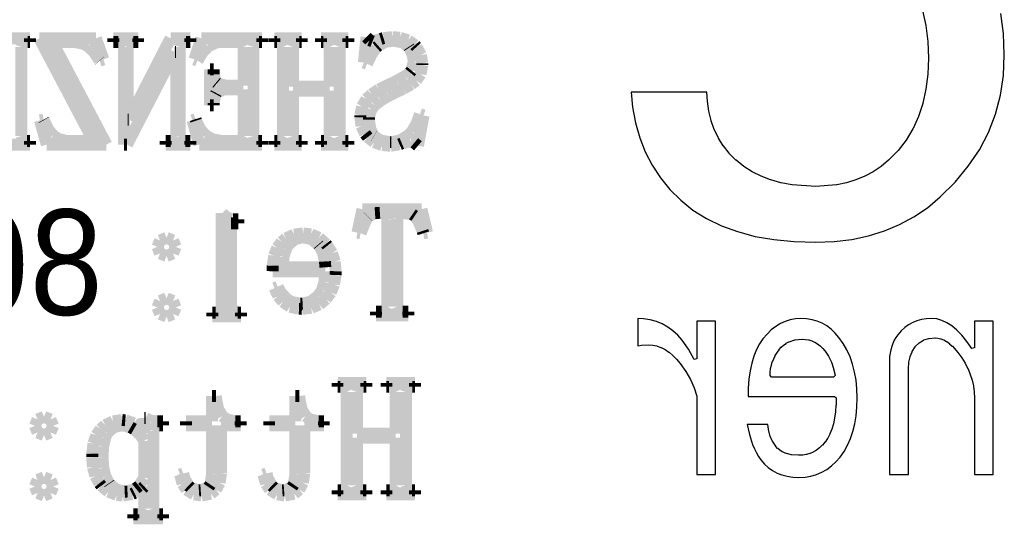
# Model space of a CAD drawing. Extents: x -225 to 585, y -158 to 406.
# Tile 9 of 47: x -198.16 to -189.77, y -151.4 to -147.1. Entities that reach past the tile are written whole.
import ezdxf

# ---------------------------------------------------------------- set-up
doc = ezdxf.new("R2010")
doc.units = 0
doc.layers.add('BOARD_GEOMETRY_SILKSCREEN_B', color=1, linetype='CONTINUOUS')

msp = doc.modelspace()

# ---------------------------------------------------------------- linework, layer by layer
at = {"layer": 'BOARD_GEOMETRY_SILKSCREEN_B'}
msp.add_lwpolyline([(-190.465202, -147.019772), (-190.437008, -147.146264), (-190.437008, -147.146772), (-190.41999, -147.2819), (-190.419736, -147.282662), (-190.414402, -147.424902), (-190.419228, -147.5613), (-190.419228, -147.562062), (-190.434722, -147.68957), (-190.434722, -147.691094), (-190.46063, -147.809966), (-190.461138, -147.811998), (-190.49873, -147.92198), (-190.499238, -147.924012), (-190.545212, -148.026882), (-190.54572, -148.02866), (-190.603632, -148.124672), (-190.604902, -148.126196), (-190.67272, -148.21408), (-190.754508, -148.295868), (-190.816992, -148.3487), (-190.818008, -148.349462), (-190.88481, -148.394166), (-190.885826, -148.394674), (-190.95593, -148.432774), (-190.9572, -148.433282), (-191.032638, -148.46427), (-191.0334, -148.46427), (-191.111632, -148.48967), (-191.112902, -148.48967), (-191.195198, -148.507196), (-191.196722, -148.507196), (-191.373506, -148.520912), (-191.37503, -148.520912), (-191.577214, -148.507196), (-191.578738, -148.507196), (-191.67094, -148.48967), (-191.67221, -148.48967), (-191.758824, -148.46427), (-191.75984, -148.46427), (-191.840612, -148.433282), (-191.841628, -148.432774), (-191.91732, -148.394674), (-191.91859, -148.394166), (-191.98844, -148.349462), (-191.989202, -148.3487), (-192.054226, -148.295868), (-192.055496, -148.295106), (-192.112392, -148.237702), (-192.113408, -148.236178), (-192.162938, -148.17471), (-192.1637, -148.173694), (-192.205102, -148.1074), (-192.20561, -148.105876), (-192.240916, -148.03501), (-192.241424, -148.032978), (-192.267332, -147.959064), (-192.26784, -147.957794), (-192.28689, -147.878292), (-192.287398, -147.876768), (-192.299336, -147.79371), (-192.299336, -147.792694), (-192.302638, -147.715478), (-192.949322, -147.715478), (-192.936622, -147.84451), (-192.91173, -147.97786), (-192.875408, -148.105368), (-192.828926, -148.22551), (-192.769998, -148.33981), (-192.700402, -148.445474), (-192.619122, -148.545804), (-192.52692, -148.638006), (-192.422526, -148.72208), (-192.30721, -148.79447), (-192.179702, -148.857208), (-192.042796, -148.905976), (-191.89192, -148.946108), (-191.731138, -148.973794), (-191.558418, -148.990304), (-191.374522, -148.994876), (-191.217296, -148.989796), (-191.068198, -148.971508), (-190.925196, -148.941282), (-190.789814, -148.899372), (-190.66002, -148.84527), (-190.537592, -148.778976), (-190.421514, -148.701506), (-190.312802, -148.610066), (-190.184532, -148.483066), (-190.073534, -148.348192), (-189.9793, -148.207476), (-189.902592, -148.059394), (-189.842902, -147.904708), (-189.80023, -147.742402), (-189.77483, -147.574), (-189.766702, -147.396962), (-189.773814, -147.216368), (-189.797436, -147.043902)], dxfattribs=at)
at = {"layer": 'BOARD_GEOMETRY_SILKSCREEN_B', "const_width": 0.1016}
for points in [[(-198.07682, -147.255992), (-198.309992, -147.255992)], [(-198.07682, -147.287488), (-198.07682, -147.255992)], [(-197.99681, -147.255992), (-197.535292, -148.13153)], [(-197.514718, -147.255992), (-197.99681, -147.255992)], [(-197.450202, -147.436078), (-197.514718, -147.255992)], [(-197.365874, -147.255992), (-197.365874, -147.287488)], [(-197.15353, -147.255992), (-197.365874, -147.255992)], [(-196.87794, -147.255992), (-197.233794, -147.950428)], [(-197.15353, -147.287488), (-197.15353, -147.255992)], [(-196.708014, -147.255992), (-196.87794, -147.255992)], [(-196.708014, -147.287488), (-196.708014, -147.255992)], [(-196.615812, -147.255992), (-196.674232, -147.436078)], [(-196.096636, -147.255992), (-196.615812, -147.255992)], [(-196.096636, -147.287488), (-196.096636, -147.255992)], [(-195.991988, -147.255992), (-195.991988, -147.287488)], [(-195.758308, -147.255992), (-195.991988, -147.255992)], [(-195.758308, -147.287488), (-195.758308, -147.255992)], [(-195.594224, -147.255992), (-195.594224, -147.287488)], [(-195.360798, -147.255992), (-195.594224, -147.255992)], [(-195.360798, -147.287488), (-195.360798, -147.255992)], [(-195.206874, -147.245578), (-195.228718, -147.462494)], [(-195.180712, -147.271994), (-195.206874, -147.245578)], [(-195.061332, -147.254214), (-195.085208, -147.261326)], [(-194.98564, -147.245578), (-195.061332, -147.254214)], [(-194.920616, -147.250912), (-194.98564, -147.245578)], [(-194.85102, -147.273772), (-194.920616, -147.250912)], [(-198.150988, -147.329906), (-198.14032, -147.297902)], [(-198.150988, -148.089112), (-198.150988, -147.329906)], [(-198.14032, -147.297902), (-198.097394, -147.287488)], [(-198.097394, -147.287488), (-198.07682, -147.287488)], [(-197.424294, -148.162772), (-197.885304, -147.287488)], [(-197.885304, -147.287488), (-197.700138, -147.287488)], [(-197.700138, -147.287488), (-197.623938, -147.301204)], [(-197.623938, -147.301204), (-197.578218, -147.324826)], [(-197.578218, -147.324826), (-197.528434, -147.37588)], [(-197.365874, -147.287488), (-197.323202, -147.287488)], [(-197.323202, -147.287488), (-197.291706, -147.297902)], [(-197.291706, -147.297902), (-197.275196, -147.329906)], [(-197.275196, -147.329906), (-197.275196, -148.162772)], [(-197.244208, -147.329906), (-197.233794, -147.297902)], [(-197.244208, -147.950428), (-197.244208, -147.329906)], [(-197.233794, -147.297902), (-197.196202, -147.287488)], [(-197.196202, -147.287488), (-197.15353, -147.287488)], [(-196.798438, -147.329906), (-196.788532, -147.297902)], [(-196.798438, -148.089112), (-196.798438, -147.329906)], [(-196.788532, -147.297902), (-196.745098, -147.287488)], [(-196.745098, -147.287488), (-196.708014, -147.287488)], [(-196.604636, -147.37588), (-196.557392, -147.324826)], [(-196.557392, -147.324826), (-196.490336, -147.291806)], [(-196.490336, -147.291806), (-196.451474, -147.287488)], [(-196.451474, -147.287488), (-196.303392, -147.287488)], [(-196.303392, -147.287488), (-196.271388, -147.297902)], [(-196.271388, -147.297902), (-196.25564, -147.329906)], [(-196.25564, -147.329906), (-196.25564, -147.65909)], [(-196.170296, -147.329906), (-196.160136, -147.297902)], [(-196.170296, -148.089112), (-196.170296, -147.329906)], [(-196.160136, -147.297902), (-196.123306, -147.287488)], [(-196.123306, -147.287488), (-196.096636, -147.287488)], [(-195.991988, -147.287488), (-195.970906, -147.287488)], [(-195.970906, -147.287488), (-195.933314, -147.297902)], [(-195.933314, -147.297902), (-195.918074, -147.329906)], [(-195.918074, -147.329906), (-195.918074, -148.089112)], [(-195.833492, -147.329906), (-195.821808, -147.297902)], [(-195.833492, -147.669504), (-195.833492, -147.329906)], [(-195.821808, -147.297902), (-195.780406, -147.287488)], [(-195.780406, -147.287488), (-195.758308, -147.287488)], [(-195.594224, -147.287488), (-195.573396, -147.287488)], [(-195.573396, -147.287488), (-195.535804, -147.297902)], [(-195.535804, -147.297902), (-195.52031, -147.329906)], [(-195.52031, -147.329906), (-195.52031, -147.669504)], [(-195.436236, -147.329906), (-195.424298, -147.297902)], [(-195.436236, -148.089112), (-195.436236, -147.329906)], [(-195.424298, -147.297902), (-195.382896, -147.287488)], [(-195.382896, -147.287488), (-195.360798, -147.287488)], [(-195.154804, -147.282408), (-195.180712, -147.271994)], [(-195.16217, -147.389596), (-195.122292, -147.333208)], [(-195.085208, -147.261326), (-195.154804, -147.282408)], [(-195.122292, -147.333208), (-195.106798, -147.319492)], [(-195.106798, -147.319492), (-195.04152, -147.285202)], [(-195.04152, -147.285202), (-194.979036, -147.277074)], [(-194.979036, -147.277074), (-194.897502, -147.29079)], [(-194.897502, -147.29079), (-194.84594, -147.32889)], [(-194.793616, -147.314412), (-194.85102, -147.273772)], [(-194.84594, -147.32889), (-194.841622, -147.335494)], [(-194.841622, -147.335494), (-194.810634, -147.402804)], [(-194.7799, -147.329906), (-194.793616, -147.314412)], [(-194.742308, -147.398994), (-194.7799, -147.329906)], [(-197.528434, -147.37588), (-197.48373, -147.444714)], [(-197.249288, -148.162772), (-196.84111, -147.372578)], [(-196.84111, -147.372578), (-196.829934, -147.372578)], [(-196.829934, -147.372578), (-196.829934, -148.089112)], [(-196.64807, -147.446492), (-196.604636, -147.37588)], [(-195.201794, -147.47367), (-195.16217, -147.389596)], [(-194.810634, -147.402804), (-194.80403, -147.456906)], [(-194.730116, -147.46859), (-194.742308, -147.398994)], [(-197.48373, -147.444714), (-197.482206, -147.446492)], [(-197.482206, -147.446492), (-197.450202, -147.436078)], [(-196.674232, -147.436078), (-196.64807, -147.446492)], [(-195.228718, -147.462494), (-195.201794, -147.47367)], [(-194.80403, -147.456906), (-194.822826, -147.531074)], [(-194.74561, -147.5613), (-194.730116, -147.483068)], [(-194.730116, -147.483068), (-194.730116, -147.46859)], [(-196.541898, -147.521676), (-196.541898, -147.828762)], [(-196.50964, -147.521676), (-196.541898, -147.521676)], [(-196.50964, -147.563078), (-196.50964, -147.521676)], [(-196.488812, -147.632928), (-196.50964, -147.563078)], [(-194.876928, -147.578826), (-194.947032, -147.617688)], [(-194.836288, -147.547584), (-194.876928, -147.578826)], [(-194.822826, -147.531074), (-194.836288, -147.547584)], [(-194.783202, -147.616418), (-194.74561, -147.5613)], [(-196.481192, -147.639278), (-196.488812, -147.632928)], [(-196.409818, -147.65909), (-196.481192, -147.639278)], [(-196.25564, -147.65909), (-196.409818, -147.65909)], [(-195.52031, -147.669504), (-195.833492, -147.669504)], [(-195.021708, -147.65401), (-195.100702, -147.692364)], [(-194.947032, -147.617688), (-195.021708, -147.65401)], [(-194.89293, -147.686014), (-194.825874, -147.648676)], [(-194.825874, -147.648676), (-194.783202, -147.616418)], [(-196.50964, -147.808188), (-196.493892, -147.731988)], [(-196.493892, -147.731988), (-196.488812, -147.72259)], [(-196.488812, -147.72259), (-196.425312, -147.691602)], [(-196.425312, -147.691602), (-196.25564, -147.691602)], [(-196.25564, -147.691602), (-196.25564, -148.089112)], [(-195.833492, -147.701762), (-195.52031, -147.701762)], [(-195.833492, -148.089112), (-195.833492, -147.701762)], [(-195.52031, -147.701762), (-195.52031, -148.089112)], [(-195.16344, -147.73402), (-195.206874, -147.775676)], [(-195.100702, -147.692364), (-195.16344, -147.73402)], [(-195.086224, -147.787106), (-195.01739, -147.746466)], [(-195.01739, -147.746466), (-194.979036, -147.72767)], [(-194.979036, -147.72767), (-194.89293, -147.686014)], [(-196.541898, -147.828762), (-196.50964, -147.828762)], [(-196.50964, -147.828762), (-196.50964, -147.808188)], [(-195.244212, -147.839176), (-195.259706, -147.914106)], [(-195.206874, -147.775676), (-195.244212, -147.839176)], [(-195.165218, -147.86229), (-195.138294, -147.828762)], [(-195.138294, -147.828762), (-195.086224, -147.787106)], [(-195.259706, -147.914106), (-195.259706, -147.9296)], [(-195.259706, -147.9296), (-195.249292, -148.00453)], [(-195.185792, -147.9296), (-195.165218, -147.86229)], [(-195.185792, -147.949412), (-195.185792, -147.9296)], [(-194.75069, -147.903692), (-194.78117, -147.98802)], [(-194.767708, -148.173186), (-194.719702, -147.914106)], [(-194.719702, -147.914106), (-194.75069, -147.903692)], [(-197.960488, -147.950428), (-197.99173, -147.955762)], [(-197.99173, -147.955762), (-197.93331, -148.162772)], [(-197.958202, -147.954492), (-197.960488, -147.950428)], [(-197.922896, -148.030692), (-197.958202, -147.954492)], [(-197.233794, -147.950428), (-197.244208, -147.950428)], [(-196.663818, -147.945602), (-196.690488, -147.955762)], [(-196.690488, -147.955762), (-196.63283, -148.162772)], [(-196.6595, -147.95881), (-196.663818, -147.945602)], [(-196.624194, -148.032724), (-196.6595, -147.95881)], [(-195.249292, -148.00453), (-195.218304, -148.071078)], [(-195.1736, -148.029676), (-195.185792, -147.949412)], [(-194.78117, -147.98802), (-194.818508, -148.05152)], [(-198.14032, -148.1201), (-198.150988, -148.089112)], [(-197.880224, -148.083778), (-197.922896, -148.030692)], [(-197.833996, -148.11502), (-197.880224, -148.083778)], [(-196.829934, -148.089112), (-196.84619, -148.1201)], [(-196.788532, -148.1201), (-196.798438, -148.089112)], [(-196.57949, -148.083778), (-196.624194, -148.032724)], [(-196.517006, -148.119084), (-196.57949, -148.083778)], [(-196.25564, -148.089112), (-196.271388, -148.1201)], [(-196.160136, -148.1201), (-196.170296, -148.089112)], [(-195.918074, -148.089112), (-195.933314, -148.1201)], [(-195.821808, -148.1201), (-195.833492, -148.089112)], [(-195.52031, -148.089112), (-195.535804, -148.1201)], [(-195.424298, -148.1201), (-195.436236, -148.089112)], [(-195.218304, -148.071078), (-195.196206, -148.099272)], [(-195.196206, -148.099272), (-195.141088, -148.142198)], [(-195.143374, -148.089112), (-195.1736, -148.029676)], [(-195.142104, -148.089874), (-195.143374, -148.089112)], [(-195.084192, -148.128482), (-195.142104, -148.089874)], [(-194.857116, -148.089112), (-194.92214, -148.127466)], [(-194.818508, -148.05152), (-194.857116, -148.089112)], [(-198.309992, -148.162772), (-198.07682, -148.162772)], [(-198.103236, -148.13153), (-198.14032, -148.1201)], [(-198.07682, -148.13153), (-198.103236, -148.13153)], [(-198.07682, -148.162772), (-198.07682, -148.13153)], [(-197.93331, -148.162772), (-197.424294, -148.162772)], [(-197.763638, -148.13153), (-197.833996, -148.11502)], [(-197.535292, -148.13153), (-197.763638, -148.13153)], [(-197.275196, -148.162772), (-197.249288, -148.162772)], [(-196.920104, -148.13153), (-196.920104, -148.162772)], [(-196.87794, -148.13153), (-196.920104, -148.13153)], [(-196.920104, -148.162772), (-196.708014, -148.162772)], [(-196.84619, -148.1201), (-196.87794, -148.13153)], [(-196.75094, -148.13153), (-196.788532, -148.1201)], [(-196.708014, -148.13153), (-196.75094, -148.13153)], [(-196.708014, -148.162772), (-196.708014, -148.13153)], [(-196.63283, -148.162772), (-196.096636, -148.162772)], [(-196.440806, -148.13153), (-196.517006, -148.119084)], [(-196.303392, -148.13153), (-196.440806, -148.13153)], [(-196.271388, -148.1201), (-196.303392, -148.13153)], [(-196.12864, -148.13153), (-196.160136, -148.1201)], [(-196.096636, -148.13153), (-196.12864, -148.13153)], [(-196.096636, -148.162772), (-196.096636, -148.13153)], [(-195.991988, -148.13153), (-195.991988, -148.162772)], [(-195.965826, -148.13153), (-195.991988, -148.13153)], [(-195.991988, -148.162772), (-195.758308, -148.162772)], [(-195.933314, -148.1201), (-195.965826, -148.13153)], [(-195.78574, -148.13153), (-195.821808, -148.1201)], [(-195.758308, -148.13153), (-195.78574, -148.13153)], [(-195.758308, -148.162772), (-195.758308, -148.13153)], [(-195.594224, -148.13153), (-195.594224, -148.162772)], [(-195.567808, -148.13153), (-195.594224, -148.13153)], [(-195.594224, -148.162772), (-195.360798, -148.162772)], [(-195.535804, -148.1201), (-195.567808, -148.13153)], [(-195.38823, -148.13153), (-195.424298, -148.1201)], [(-195.360798, -148.13153), (-195.38823, -148.13153)], [(-195.360798, -148.162772), (-195.360798, -148.13153)], [(-195.141088, -148.142198), (-195.072508, -148.16709)], [(-195.005706, -148.142198), (-195.084192, -148.128482)], [(-195.072508, -148.16709), (-195.001134, -148.173186)], [(-194.995292, -148.142198), (-195.005706, -148.142198)], [(-195.001134, -148.173186), (-194.924934, -148.160994)], [(-194.92214, -148.127466), (-194.995292, -148.142198)], [(-194.924934, -148.160994), (-194.905122, -148.152612)], [(-194.905122, -148.152612), (-194.831208, -148.136864)], [(-194.831208, -148.136864), (-194.798696, -148.147278)], [(-194.798696, -148.147278), (-194.767708, -148.173186)], [(-196.442838, -148.746972), (-196.442838, -149.624796)], [(-196.392292, -148.793708), (-196.436488, -148.746972)], [(-195.24091, -148.713698), (-195.283836, -148.914612)], [(-194.737228, -148.713698), (-195.24091, -148.713698)], [(-195.193412, -148.777198), (-195.133976, -148.747988)], [(-195.133976, -148.747988), (-195.09232, -148.745194)], [(-195.09232, -148.745194), (-195.0339, -148.75002)], [(-195.0339, -148.75002), (-195.02882, -148.803106)], [(-194.944492, -148.798026), (-194.937888, -148.75002)], [(-194.937888, -148.75002), (-194.89674, -148.745194)], [(-194.89674, -148.745194), (-194.815206, -148.758402)], [(-194.815206, -148.758402), (-194.795394, -148.771864)], [(-194.795394, -148.771864), (-194.764406, -148.815806)], [(-194.689476, -148.914612), (-194.737228, -148.713698)], [(-196.43344, -148.894292), (-196.4436, -148.844508)], [(-196.360796, -148.834602), (-196.41693, -148.845778)], [(-196.400928, -148.782024), (-196.361304, -148.798788)], [(-196.36232, -148.802598), (-196.36232, -149.596602)], [(-196.299328, -148.834602), (-196.360796, -148.834602)], [(-196.344032, -148.801074), (-196.299328, -148.801074)], [(-196.299328, -148.801074), (-196.299328, -148.834602)], [(-195.256912, -148.919692), (-195.220336, -148.826982)], [(-195.220336, -148.826982), (-195.194428, -148.778214)], [(-195.194428, -148.778214), (-195.193412, -148.777198)], [(-195.02882, -148.803106), (-195.02882, -149.54631)], [(-194.944492, -149.54631), (-194.944492, -148.798026)], [(-194.764406, -148.815806), (-194.728084, -148.89988)], [(-195.824094, -148.931122), (-195.892928, -148.96338)], [(-195.747132, -148.920708), (-195.824094, -148.931122)], [(-195.679314, -148.92909), (-195.747132, -148.920708)], [(-195.611496, -148.9583), (-195.679314, -148.92909)], [(-195.283836, -148.914612), (-195.256912, -148.919692)], [(-194.728084, -148.89988), (-194.721734, -148.919692)], [(-194.721734, -148.919692), (-194.689476, -148.914612)], [(-196.967094, -148.980906), (-196.9897, -149.03577)], [(-196.911976, -148.958808), (-196.967094, -148.980906)], [(-196.856604, -148.980906), (-196.911976, -148.958808)], [(-196.833998, -149.03577), (-196.856604, -148.980906)], [(-195.93052, -148.993606), (-195.967604, -149.043898)], [(-195.892928, -148.96338), (-195.93052, -148.993606)], [(-195.892928, -149.051772), (-195.874132, -149.020784)], [(-195.874132, -149.020784), (-195.819014, -148.96973)], [(-195.819014, -148.96973), (-195.752212, -148.953982)], [(-195.752212, -148.953982), (-195.67652, -148.96973)], [(-195.67652, -148.96973), (-195.6181, -149.015704)], [(-195.6181, -149.015704), (-195.613782, -149.020784)], [(-195.613782, -149.020784), (-195.578476, -149.084284)], [(-195.552314, -149.01037), (-195.611496, -148.9583)], [(-195.540122, -149.025864), (-195.552314, -149.01037)], [(-196.9897, -149.03577), (-196.967094, -149.091904)], [(-196.967094, -149.091904), (-196.911976, -149.114002)], [(-196.911976, -149.114002), (-196.856604, -149.091904)], [(-196.856604, -149.091904), (-196.833998, -149.03577)], [(-195.967604, -149.043898), (-195.99402, -149.111208)], [(-195.914772, -149.122892), (-195.892928, -149.051772)], [(-195.578476, -149.084284), (-195.560696, -149.16023)], [(-195.500498, -149.089364), (-195.540122, -149.025864)], [(-195.477638, -149.162262), (-195.500498, -149.089364)], [(-195.99402, -149.111208), (-196.006212, -149.19579)], [(-195.918836, -149.210268), (-195.914772, -149.122892)], [(-195.560696, -149.16023), (-195.557394, -149.210268)], [(-195.469002, -149.243796), (-195.477638, -149.162262)], [(-196.006212, -149.19579), (-196.007482, -149.243796)], [(-196.007482, -149.243796), (-195.557394, -149.243796)], [(-195.557394, -149.210268), (-195.918836, -149.210268)], [(-195.557394, -149.243796), (-195.565014, -149.335998)], [(-195.482718, -149.356826), (-195.470272, -149.2758)], [(-195.470272, -149.2758), (-195.469002, -149.243796)], [(-195.565014, -149.335998), (-195.586604, -149.406864)], [(-195.510912, -149.42566), (-195.482718, -149.356826)], [(-195.963794, -149.376892), (-195.990718, -149.387306)], [(-195.990718, -149.387306), (-195.959476, -149.45487)], [(-195.942712, -149.41931), (-195.963794, -149.376892)], [(-195.890896, -149.476714), (-195.942712, -149.41931)], [(-195.586604, -149.406864), (-195.619116, -149.454108)], [(-195.552314, -149.481794), (-195.510912, -149.42566)], [(-196.967094, -149.497288), (-196.9897, -149.553168)], [(-196.911976, -149.47519), (-196.967094, -149.497288)], [(-196.856604, -149.497288), (-196.911976, -149.47519)], [(-196.833998, -149.553168), (-196.856604, -149.497288)], [(-195.959476, -149.45487), (-195.918836, -149.504908)], [(-195.918836, -149.504908), (-195.858638, -149.54631)], [(-195.846192, -149.50567), (-195.890896, -149.476714)], [(-195.768976, -149.521418), (-195.846192, -149.50567)], [(-195.751196, -149.520402), (-195.768976, -149.521418)], [(-195.677282, -149.50059), (-195.751196, -149.520402)], [(-195.619116, -149.454108), (-195.677282, -149.50059)], [(-195.677282, -149.555708), (-195.608702, -149.527768)], [(-195.608702, -149.527768), (-195.552314, -149.481794)], [(-196.9897, -149.553168), (-196.967094, -149.608286)], [(-196.967094, -149.608286), (-196.911976, -149.63013)], [(-196.911976, -149.63013), (-196.856604, -149.608286)], [(-196.856604, -149.608286), (-196.833998, -149.553168)], [(-196.521324, -149.629622), (-196.521324, -149.596602)], [(-196.521324, -149.596602), (-196.493384, -149.596602)], [(-196.493384, -149.596602), (-196.454776, -149.584918)], [(-196.3547, -149.551898), (-196.33819, -149.584918)], [(-196.33819, -149.584918), (-196.304916, -149.596602)], [(-196.304916, -149.596602), (-196.276722, -149.596602)], [(-196.276722, -149.596602), (-196.276722, -149.629622)], [(-195.858638, -149.54631), (-195.782692, -149.56409)], [(-195.782692, -149.56409), (-195.757292, -149.565106)], [(-195.757292, -149.565106), (-195.677282, -149.555708)], [(-195.076826, -149.588982), (-195.124578, -149.588982)], [(-195.124578, -149.588982), (-195.124578, -149.620224)], [(-195.044314, -149.577806), (-195.076826, -149.588982)], [(-195.02882, -149.54631), (-195.044314, -149.577806)], [(-194.932808, -149.577806), (-194.944492, -149.54631)], [(-194.89674, -149.588982), (-194.932808, -149.577806)], [(-194.848734, -149.588982), (-194.89674, -149.588982)], [(-194.848734, -149.620224), (-194.848734, -149.588982)], [(-196.276722, -149.629622), (-196.521324, -149.629622)], [(-195.124578, -149.620224), (-194.848734, -149.620224)], [(-195.453508, -150.196804), (-195.453508, -150.230078)], [(-195.208906, -150.196804), (-195.453508, -150.196804)], [(-195.208906, -150.230078), (-195.208906, -150.196804)], [(-195.035932, -150.196804), (-195.035932, -150.230078)], [(-194.792092, -150.196804), (-195.035932, -150.196804)], [(-194.792092, -150.230078), (-194.792092, -150.196804)], [(-195.453508, -150.230078), (-195.430394, -150.230078)], [(-195.430394, -150.230078), (-195.39204, -150.241762)], [(-195.39204, -150.241762), (-195.37553, -150.274782)], [(-195.37553, -150.274782), (-195.37553, -151.069294)], [(-195.286884, -150.274782), (-195.2752, -150.241762)], [(-195.286884, -150.629874), (-195.286884, -150.274782)], [(-195.2752, -150.241762), (-195.230496, -150.230078)], [(-195.230496, -150.230078), (-195.208906, -150.230078)], [(-195.035932, -150.230078), (-195.014088, -150.230078)], [(-195.014088, -150.230078), (-194.975734, -150.241762)], [(-194.975734, -150.241762), (-194.95897, -150.274782)], [(-194.95897, -150.274782), (-194.95897, -150.629874)], [(-194.869308, -150.274782), (-194.858894, -150.241762)], [(-194.869308, -151.069294), (-194.869308, -150.274782)], [(-194.858894, -150.241762), (-194.81419, -150.230078)], [(-194.81419, -150.230078), (-194.792092, -150.230078)], [(-196.524626, -150.30831), (-196.524626, -150.524464)], [(-196.491098, -150.30831), (-196.524626, -150.30831)], [(-196.486018, -150.351998), (-196.491098, -150.30831)], [(-196.470524, -150.422102), (-196.486018, -150.351998)], [(-195.81368, -150.30831), (-195.81368, -150.524464)], [(-195.780406, -150.30831), (-195.81368, -150.30831)], [(-195.775072, -150.351998), (-195.780406, -150.30831)], [(-195.759578, -150.422102), (-195.775072, -150.351998)], [(-196.436234, -150.47976), (-196.470524, -150.422102)], [(-195.725034, -150.47976), (-195.759578, -150.422102)], [(-198.011796, -150.508208), (-198.03491, -150.563072)], [(-197.956932, -150.486364), (-198.011796, -150.508208)], [(-197.901814, -150.508208), (-197.956932, -150.486364)], [(-197.8787, -150.563072), (-197.901814, -150.508208)], [(-197.368922, -150.524464), (-197.43547, -150.556976)], [(-197.29069, -150.513288), (-197.368922, -150.524464)], [(-197.263512, -150.515574), (-197.29069, -150.513288)], [(-197.190614, -150.541482), (-197.263512, -150.515574)], [(-197.102222, -150.496778), (-197.102222, -150.624794)], [(-197.090792, -150.496778), (-197.102222, -150.496778)], [(-197.046088, -150.519384), (-197.090792, -150.496778)], [(-196.99097, -150.524464), (-197.046088, -150.519384)], [(-196.940932, -150.524464), (-196.99097, -150.524464)], [(-196.940932, -150.557992), (-196.940932, -150.524464)], [(-196.746114, -150.524464), (-196.746114, -150.557992)], [(-196.524626, -150.524464), (-196.746114, -150.524464)], [(-196.399404, -150.507192), (-196.436234, -150.47976)], [(-196.324728, -150.524464), (-196.399404, -150.507192)], [(-196.280024, -150.524464), (-196.324728, -150.524464)], [(-196.280024, -150.557992), (-196.280024, -150.524464)], [(-196.036438, -150.524464), (-196.036438, -150.557992)], [(-195.81368, -150.524464), (-196.036438, -150.524464)], [(-195.688712, -150.507192), (-195.725034, -150.47976)], [(-195.613782, -150.524464), (-195.688712, -150.507192)], [(-195.570094, -150.524464), (-195.613782, -150.524464)], [(-195.570094, -150.557992), (-195.570094, -150.524464)], [(-198.03491, -150.563072), (-198.011796, -150.61946)], [(-198.011796, -150.61946), (-197.956932, -150.641304)], [(-197.956932, -150.641304), (-197.901814, -150.61946)], [(-197.901814, -150.61946), (-197.8787, -150.563072)], [(-197.474078, -150.591266), (-197.511416, -150.64359)], [(-197.43547, -150.556976), (-197.474078, -150.591266)], [(-197.418706, -150.624794), (-197.363588, -150.57501)], [(-197.363588, -150.57501), (-197.29069, -150.557992)], [(-197.29069, -150.557992), (-197.217792, -150.575772)], [(-197.217792, -150.575772), (-197.190614, -150.591266)], [(-197.156578, -150.565612), (-197.190614, -150.541482)], [(-197.190614, -150.591266), (-197.136512, -150.63851)], [(-197.102222, -150.624794), (-197.156578, -150.565612)], [(-197.02399, -150.607776), (-197.012814, -150.57501)], [(-197.02399, -151.269192), (-197.02399, -150.607776)], [(-197.012814, -150.57501), (-196.974206, -150.557992)], [(-196.974206, -150.557992), (-196.940932, -150.557992)], [(-196.746114, -150.557992), (-196.524626, -150.557992)], [(-196.524626, -150.557992), (-196.524626, -150.979378)], [(-196.446394, -150.557992), (-196.280024, -150.557992)], [(-196.446394, -150.965408), (-196.446394, -150.557992)], [(-196.036438, -150.557992), (-195.81368, -150.557992)], [(-195.81368, -150.557992), (-195.81368, -150.979378)], [(-195.736718, -150.557992), (-195.570094, -150.557992)], [(-195.736718, -150.965408), (-195.736718, -150.557992)], [(-197.511416, -150.64359), (-197.535292, -150.713186)], [(-197.452234, -150.739602), (-197.43547, -150.66518)], [(-197.43547, -150.66518), (-197.418706, -150.624794)], [(-197.136512, -150.63851), (-197.102222, -150.691088)], [(-197.102222, -150.691088), (-197.102222, -151.007572)], [(-194.95897, -150.629874), (-195.286884, -150.629874)], [(-195.286884, -150.663402), (-194.95897, -150.663402)], [(-195.286884, -151.069294), (-195.286884, -150.663402)], [(-194.95897, -150.663402), (-194.95897, -151.069294)], [(-197.535292, -150.713186), (-197.545706, -150.799292)], [(-197.457314, -150.829772), (-197.452234, -150.739602)], [(-197.545706, -150.799292), (-197.545706, -150.829772)], [(-197.545706, -150.829772), (-197.53961, -150.915878)], [(-197.451218, -150.920704), (-197.457314, -150.829772)], [(-197.53961, -150.915878), (-197.518782, -150.991062)], [(-197.432422, -150.99538), (-197.451218, -150.920704)], [(-198.011796, -151.02459), (-198.03491, -151.08047)], [(-197.956932, -151.002492), (-198.011796, -151.02459)], [(-197.901814, -151.02459), (-197.956932, -151.002492)], [(-197.8787, -151.08047), (-197.901814, -151.02459)], [(-197.518782, -150.991062), (-197.484492, -151.053292)], [(-197.402196, -151.052276), (-197.432422, -150.99538)], [(-197.102222, -151.007572), (-197.14718, -151.07539)], [(-196.769228, -150.968964), (-196.796406, -150.979378)], [(-196.796406, -150.979378), (-196.774308, -151.057864)], [(-196.75983, -151.008588), (-196.769228, -150.968964)], [(-196.724524, -151.074374), (-196.75983, -151.008588)], [(-196.524626, -150.979378), (-196.538088, -151.06396)], [(-196.459094, -151.048466), (-196.446394, -150.965408)], [(-196.058282, -150.968964), (-196.086222, -150.979378)], [(-196.086222, -150.979378), (-196.063108, -151.057864)], [(-196.048884, -151.008588), (-196.058282, -150.968964)], [(-196.013578, -151.074374), (-196.048884, -151.008588)], [(-195.81368, -150.979378), (-195.826888, -151.06396)], [(-195.74891, -151.048466), (-195.736718, -150.965408)], [(-198.03491, -151.08047), (-198.011796, -151.135588)], [(-197.901814, -151.135588), (-197.8787, -151.08047)], [(-197.484492, -151.053292), (-197.46849, -151.074374)], [(-197.46849, -151.074374), (-197.407276, -151.125174)], [(-197.398894, -151.057102), (-197.402196, -151.052276)], [(-197.338696, -151.107902), (-197.398894, -151.057102)], [(-197.268592, -151.124412), (-197.338696, -151.107902)], [(-197.24497, -151.123396), (-197.268592, -151.124412)], [(-197.174104, -151.097488), (-197.24497, -151.123396)], [(-197.185534, -151.135588), (-197.118986, -151.095964)], [(-197.14718, -151.07539), (-197.174104, -151.097488)], [(-197.118986, -151.095964), (-197.102222, -151.08047)], [(-197.102222, -151.08047), (-197.102222, -151.269192)], [(-196.774308, -151.057864), (-196.741034, -151.107902)], [(-196.741034, -151.107902), (-196.677534, -151.147272)], [(-196.707506, -151.090884), (-196.724524, -151.074374)], [(-196.636132, -151.113998), (-196.707506, -151.090884)], [(-196.620384, -151.112982), (-196.636132, -151.113998)], [(-196.55282, -151.085804), (-196.620384, -151.112982)], [(-196.538088, -151.06396), (-196.55282, -151.085804)], [(-196.534024, -151.142192), (-196.491098, -151.107902)], [(-196.491098, -151.107902), (-196.459094, -151.048466)], [(-196.063108, -151.057864), (-196.030088, -151.107902)], [(-196.030088, -151.107902), (-195.967604, -151.147272)], [(-195.996814, -151.090884), (-196.013578, -151.074374)], [(-195.924932, -151.113998), (-195.996814, -151.090884)], [(-195.909438, -151.112982), (-195.924932, -151.113998)], [(-195.84162, -151.085804), (-195.909438, -151.112982)], [(-195.826888, -151.06396), (-195.84162, -151.085804)], [(-195.823078, -151.142192), (-195.780406, -151.107902)], [(-195.780406, -151.107902), (-195.74891, -151.048466)], [(-195.453508, -151.113998), (-195.453508, -151.147272)], [(-195.425314, -151.113998), (-195.453508, -151.113998)], [(-195.39204, -151.102568), (-195.425314, -151.113998)], [(-195.37553, -151.069294), (-195.39204, -151.102568)], [(-195.2752, -151.102568), (-195.286884, -151.069294)], [(-195.236592, -151.113998), (-195.2752, -151.102568)], [(-195.208906, -151.113998), (-195.236592, -151.113998)], [(-195.208906, -151.147272), (-195.208906, -151.113998)], [(-195.035932, -151.113998), (-195.035932, -151.147272)], [(-195.009008, -151.113998), (-195.035932, -151.113998)], [(-194.975734, -151.102568), (-195.009008, -151.113998)], [(-194.95897, -151.069294), (-194.975734, -151.102568)], [(-194.858894, -151.102568), (-194.869308, -151.069294)], [(-194.819524, -151.113998), (-194.858894, -151.102568)], [(-194.792092, -151.113998), (-194.819524, -151.113998)], [(-194.792092, -151.147272), (-194.792092, -151.113998)], [(-198.011796, -151.135588), (-197.956932, -151.157686)], [(-197.956932, -151.157686), (-197.901814, -151.135588)], [(-197.407276, -151.125174), (-197.33768, -151.152606)], [(-197.33768, -151.152606), (-197.28561, -151.157686)], [(-197.28561, -151.157686), (-197.205092, -151.144986)], [(-197.205092, -151.144986), (-197.185534, -151.135588)], [(-196.677534, -151.147272), (-196.613018, -151.157686)], [(-196.613018, -151.157686), (-196.534024, -151.142192)], [(-195.967604, -151.147272), (-195.903088, -151.157686)], [(-195.903088, -151.157686), (-195.823078, -151.142192)], [(-195.453508, -151.147272), (-195.208906, -151.147272)], [(-195.035932, -151.147272), (-194.792092, -151.147272)], [(-197.102222, -151.269192), (-197.118986, -151.307292)], [(-197.012814, -151.307292), (-197.02399, -151.269192)], [(-197.195694, -151.318976), (-197.195694, -151.352504)], [(-197.157594, -151.318976), (-197.195694, -151.318976)], [(-197.195694, -151.352504), (-196.940932, -151.352504)], [(-197.118986, -151.307292), (-197.157594, -151.318976)], [(-196.974206, -151.318976), (-197.012814, -151.307292)], [(-196.940932, -151.318976), (-196.974206, -151.318976)], [(-196.940932, -151.352504), (-196.940932, -151.318976)]]:
    msp.add_lwpolyline(points, dxfattribs=at)
at = {"layer": 'BOARD_GEOMETRY_SILKSCREEN_B'}
for points in [[(-192.228724, -150.97887), (-192.228724, -149.67077), (-192.389506, -149.67077), (-192.389506, -149.991572), (-192.413128, -149.997668), (-192.461388, -149.908768), (-192.51422, -149.832568), (-192.551812, -149.78888), (-192.592706, -149.751796), (-192.636394, -149.719792), (-192.683638, -149.693376), (-192.733422, -149.673564), (-192.787016, -149.658578), (-192.843404, -149.650196), (-192.890902, -149.64791), (-192.890902, -149.880574), (-192.861692, -149.874478), (-192.859914, -149.874478), (-192.802002, -149.871176), (-192.800224, -149.871176), (-192.765426, -149.87397), (-192.763902, -149.87397), (-192.729612, -149.881082), (-192.728088, -149.882098), (-192.694814, -149.893782), (-192.69329, -149.895306), (-192.659508, -149.91207), (-192.626996, -149.934168), (-192.625726, -149.934676), (-192.59423, -149.962108), (-192.593214, -149.962362), (-192.562226, -149.994366), (-192.561718, -149.994874), (-192.531492, -150.031196), (-192.531238, -150.032212), (-192.48374, -150.098506), (-192.483232, -150.099268), (-192.444116, -150.166578), (-192.443608, -150.168102), (-192.413128, -150.237698), (-192.41262, -150.238968), (-192.390014, -150.309072), (-192.389506, -150.312882), (-192.389506, -150.97887)], [(-191.51981, -151.003), (-191.466216, -151.000206), (-191.415924, -150.99157), (-191.368426, -150.97887), (-191.323214, -150.959566), (-191.280288, -150.935182), (-191.24041, -150.905464), (-191.20231, -150.870412), (-191.167512, -150.82901), (-191.133222, -150.781004), (-191.103504, -150.727664), (-191.078612, -150.670768), (-191.058292, -150.610062), (-191.042036, -150.545292), (-191.030606, -150.476204), (-191.023494, -150.403306), (-191.021716, -150.325074), (-191.024002, -150.248112), (-191.031114, -150.173182), (-191.043306, -150.104094), (-191.060324, -150.037292), (-191.082422, -149.974808), (-191.108838, -149.915372), (-191.140334, -149.860762), (-191.17691, -149.8092), (-191.209422, -149.771608), (-191.24422, -149.73808), (-191.281304, -149.710902), (-191.320928, -149.68728), (-191.36233, -149.670262), (-191.406526, -149.657562), (-191.4525, -149.650196), (-191.501014, -149.647402), (-191.547496, -149.650196), (-191.5922, -149.65807), (-191.634618, -149.671278), (-191.67602, -149.690074), (-191.715898, -149.714966), (-191.753998, -149.744176), (-191.79032, -149.779482), (-191.825626, -149.820376), (-191.854836, -149.864064), (-191.88049, -149.912578), (-191.902588, -149.968204), (-191.920622, -150.027894), (-191.934592, -150.09368), (-191.944498, -150.165308), (-191.950594, -150.24227), (-191.952626, -150.312374), (-191.21374, -150.312374), (-191.20104, -150.325074), (-191.201802, -150.38578), (-191.20231, -150.386796), (-191.20612, -150.442676), (-191.206628, -150.4442), (-191.21374, -150.49627), (-191.21374, -150.496778), (-191.2239, -150.545292), (-191.224408, -150.546308), (-191.237108, -150.590504), (-191.237616, -150.591266), (-191.253618, -150.631906), (-191.254126, -150.632668), (-191.272922, -150.668482), (-191.273938, -150.670006), (-191.295528, -150.701502), (-191.29629, -150.702264), (-191.318134, -150.727664), (-191.318896, -150.728172), (-191.34201, -150.75027), (-191.343026, -150.750778), (-191.36741, -150.769574), (-191.368934, -150.771098), (-191.394588, -150.785068), (-191.396112, -150.786592), (-191.42329, -150.797768), (-191.424814, -150.798276), (-191.454024, -150.807166), (-191.455294, -150.807166), (-191.48552, -150.8125), (-191.48679, -150.8125), (-191.519302, -150.81377), (-191.520826, -150.81377), (-191.581024, -150.809706), (-191.58331, -150.809198), (-191.63411, -150.795482), (-191.635888, -150.794974), (-191.65824, -150.785068), (-191.660018, -150.78456), (-191.67983, -150.77186), (-191.6811, -150.771098), (-191.698118, -150.756366), (-191.699896, -150.755604), (-191.715136, -150.738078), (-191.715898, -150.736808), (-191.744092, -150.693374), (-191.745616, -150.692104), (-191.765428, -150.645368), (-191.76619, -150.643082), (-191.778636, -150.594568), (-191.77889, -150.592282), (-191.782192, -150.552404), (-191.95923, -150.552404), (-191.940688, -150.636478), (-191.914018, -150.723092), (-191.898524, -150.760176), (-191.881506, -150.794466), (-191.863218, -150.825708), (-191.843914, -150.853394), (-191.812926, -150.8887), (-191.779906, -150.918672), (-191.74333, -150.94458), (-191.704722, -150.965662), (-191.662812, -150.981664), (-191.618108, -150.993602), (-191.57061, -151.00046)], [(-189.860428, -150.97887), (-189.860428, -149.67077), (-190.02121, -149.67077), (-190.02121, -149.896068), (-190.044324, -149.90318), (-190.085726, -149.842474), (-190.12789, -149.790404), (-190.170308, -149.746462), (-190.213234, -149.710394), (-190.255906, -149.682708), (-190.298832, -149.662896), (-190.34252, -149.651212), (-190.386716, -149.647402), (-190.430404, -149.64918), (-190.471806, -149.656292), (-190.51143, -149.66696), (-190.548006, -149.6822), (-190.582804, -149.701504), (-190.615316, -149.724872), (-190.645288, -149.753066), (-190.67399, -149.78507), (-190.6905, -149.808692), (-190.704724, -149.833076), (-190.716916, -149.858984), (-190.72733, -149.885908), (-190.735204, -149.913594), (-190.740792, -149.942296), (-190.744602, -149.972268), (-190.745618, -150.003764), (-190.745618, -150.97887), (-190.58509, -150.97887), (-190.58509, -150.073868), (-190.581534, -150.023068), (-190.581026, -150.020782), (-190.570612, -149.9743), (-190.570104, -149.972268), (-190.552832, -149.930104), (-190.551816, -149.927564), (-190.527432, -149.889464), (-190.525908, -149.887178), (-190.49492, -149.856698), (-190.492634, -149.854666), (-190.456312, -149.83206), (-190.45301, -149.830282), (-190.410592, -149.817074), (-190.408306, -149.816566), (-190.359792, -149.812502), (-190.357506, -149.812502), (-190.334392, -149.81428), (-190.332614, -149.81428), (-190.3095, -149.819868), (-190.307722, -149.820376), (-190.2841, -149.829774), (-190.28283, -149.830282), (-190.259716, -149.843998), (-190.258192, -149.844506), (-190.235332, -149.86127), (-190.234316, -149.861778), (-190.210694, -149.88286), (-190.209932, -149.883368), (-190.163704, -149.935692), (-190.162688, -149.936708), (-190.129922, -149.981666), (-190.129414, -149.982682), (-190.10122, -150.02891), (-190.100712, -150.029164), (-190.076836, -150.076408), (-190.076328, -150.076662), (-190.057024, -150.123906), (-190.056516, -150.124668), (-190.041022, -150.172674), (-190.040514, -150.174198), (-190.0301, -150.222712), (-190.029592, -150.223474), (-190.023496, -150.273512), (-190.023496, -150.274274), (-190.02121, -150.324566), (-190.02121, -150.97887)], [(-191.22263, -150.147274), (-191.751712, -150.147274), (-191.764412, -150.134574), (-191.764412, -150.134066), (-191.763396, -150.10511), (-191.763396, -150.104094), (-191.75984, -150.075392), (-191.75984, -150.073868), (-191.75349, -150.045674), (-191.75349, -150.045166), (-191.745616, -150.01748), (-191.7446, -150.016464), (-191.72174, -149.964394), (-191.720724, -149.962362), (-191.688212, -149.913594), (-191.687196, -149.911562), (-191.669924, -149.892512), (-191.668908, -149.892004), (-191.650112, -149.874478), (-191.648588, -149.873462), (-191.628014, -149.858984), (-191.62649, -149.857968), (-191.604392, -149.846792), (-191.602106, -149.845268), (-191.552322, -149.829774), (-191.549528, -149.829266), (-191.493394, -149.823678), (-191.491108, -149.823678), (-191.463422, -149.82571), (-191.462406, -149.825964), (-191.43599, -149.829774), (-191.43472, -149.830282), (-191.40932, -149.83841), (-191.408304, -149.838664), (-191.384428, -149.849078), (-191.382904, -149.850094), (-191.360298, -149.86381), (-191.359028, -149.864064), (-191.337692, -149.880574), (-191.336422, -149.881082), (-191.316102, -149.900894), (-191.315594, -149.90191), (-191.29629, -149.924008), (-191.295528, -149.92477), (-191.26581, -149.968966), (-191.240918, -150.019004), (-191.24041, -150.020274), (-191.22263, -150.07336), (-191.222122, -150.075392), (-191.20993, -150.13178), (-191.20993, -150.134574)]]:
    msp.add_lwpolyline(points, close=True, dxfattribs=at)

# ---------------------------------------------------------------- texts
at = {"layer": 'BOARD_GEOMETRY_SILKSCREEN_B', "text_generation_flag": 2, "width": 0.927745}
msp.add_text('86-755-88852189', height=0.899922, dxfattribs=at).set_placement((-197.456806, -149.61616))

doc.saveas('drawing.dxf')
